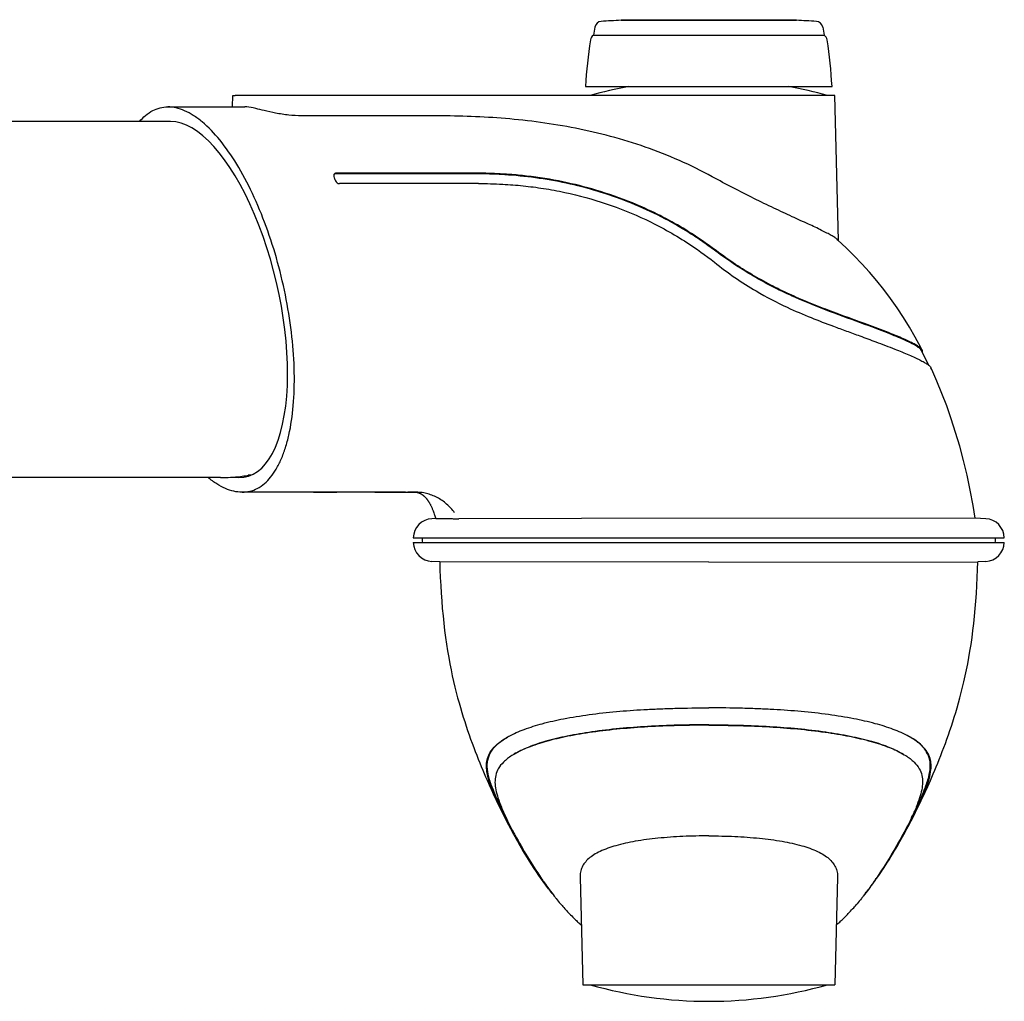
# Model space of a CAD drawing. Extents: x 0 to 420, y 0 to 297.
# Tile 5 of 9: x 208 to 251, y 57 to 100. Entities that reach past the tile are written whole.
import ezdxf

# ---------------------------------------------------------------- set-up
doc = ezdxf.new("R2010")
doc.units = 0
doc.header["$LTSCALE"] = 23.1
for name, color, linetype in [('102187_DXF_CONTINUOUS_LINE', 7, 'CONTINUOUS'), ('105-5475-02_DXF_CONTINUOUS', 7, 'CONTINUOUS'), ('105-5481_DXF_CONTINUOUS_LI', 7, 'CONTINUOUS'), ('9529063_DXF_CONTINUOUS_LIN', 7, 'CONTINUOUS')]:
    doc.layers.add(name, color=color, linetype=linetype)

msp = doc.modelspace()

# ---------------------------------------------------------------- linework, layer by layer
at = {"layer": '102187_DXF_CONTINUOUS_LINE', "color": 7, "linetype": 'CONTINUOUS'}
for p, q in [((214.533, 95.386), (181.496, 95.386)), ((218.042, 79.886), (217.934, 79.886)), ((216.718, 79.786), (178.491, 79.786))]:
    msp.add_line(p, q, dxfattribs=at)
for centre, radius, start, end in [((216.717, 87.264), 7.478, 270.0029, 276.7582), ((216.717, 87.261), 7.475, 276.7613, 279.0158), ((216.717, 87.259), 7.473, 279.0157, 280.1435)]:
    msp.add_arc(centre, radius, start, end, dxfattribs=at)
at = {"layer": '105-5475-02_DXF_CONTINUOUS', "color": 7, "linetype": 'CONTINUOUS'}
for p, q in [((217.245, 96.026), (217.258, 96.526)), ((217.258, 96.526), (217.367, 96.526)), ((243.638, 96.526), (217.367, 96.526)), ((243.804, 90.169), (243.638, 96.526)), ((214.41, 96.026), (215.098, 96.026)), ((215.098, 96.026), (215.78, 96.026)), ((215.78, 96.026), (216.455, 96.026)), ((216.455, 96.026), (217.124, 96.026)), ((217.124, 96.026), (217.786, 96.026)), ((221.882, 93.094), (221.767, 93.094)), ((221.895, 93.12), (221.779, 93.12)), ((247.475, 85.371), (247.474, 85.374)), ((220.788, 79.146), (217.662, 79.146)), ((220.788, 79.146), (221.789, 79.146)), ((220.788, 79.146), (221.768, 79.146)), ((220.927, 79.146), (220.788, 79.146)), ((221.777, 79.146), (220.927, 79.146)), ((221.768, 79.146), (221.818, 79.146)), ((221.781, 79.146), (221.777, 79.146)), ((221.807, 79.146), (221.781, 79.146)), ((221.789, 79.146), (221.818, 79.146)), ((223.479, 79.146), (221.818, 79.146)), ((223.479, 79.146), (223.557, 79.146)), ((224.038, 79.146), (224.581, 79.146)), ((224.461, 79.146), (224.888, 79.146)), ((224.626, 79.146), (224.581, 79.146)), ((224.663, 79.146), (224.626, 79.146)), ((224.83, 79.146), (224.663, 79.146)), ((224.83, 79.146), (224.955, 79.146)), ((225.114, 79.146), (224.931, 79.146)), ((224.955, 79.146), (225.165, 79.147)), ((225.14, 79.147), (225.114, 79.146)), ((225.151, 79.147), (225.14, 79.147)), ((225.183, 79.147), (225.151, 79.147)), ((225.165, 79.147), (225.191, 79.147)), ((225.186, 79.147), (225.183, 79.147)), ((225.191, 79.147), (225.208, 79.146)), ((225.208, 79.146), (225.244, 79.146)), ((226.103, 78.147), (226.131, 78.063)), ((226.153, 77.993), (225.983, 77.984)), ((226.131, 78.063), (226.153, 77.992)), ((232.54, 77.995), (227.163, 77.986)), ((249.797, 78.008), (232.54, 77.995)), ((250.253, 77.984), (249.797, 78.008)), ((225.167, 77.146), (251.069, 77.146)), ((225.167, 76.946), (251.069, 76.946)), ((226.328, 76.09), (225.983, 76.108)), ((238.118, 76.084), (226.328, 76.09)), ((238.118, 76.084), (249.907, 76.09)), ((250.253, 76.108), (249.907, 76.09)), ((229.548, 67.643), (229.488, 67.606)), ((246.687, 67.643), (246.747, 67.606)), ((247.382, 65.538), (247.489, 65.763)), ((228.902, 65.438), (229.003, 65.231)), ((229.003, 65.231), (229.102, 65.034)), ((247.179, 65.124), (247.279, 65.326)), ((247.279, 65.326), (247.382, 65.538)), ((229.102, 65.034), (229.245, 64.755)), ((229.228, 64.896), (229.231, 64.89)), ((229.245, 64.755), (229.337, 64.578)), ((246.894, 64.571), (246.987, 64.748)), ((246.987, 64.748), (247.082, 64.932)), ((247.007, 64.896), (247.004, 64.89)), ((247.082, 64.932), (247.179, 65.124)), ((229.337, 64.578), (229.428, 64.408)), ((229.428, 64.408), (229.518, 64.243)), ((246.669, 64.155), (246.803, 64.401)), ((246.803, 64.401), (246.894, 64.571)), ((229.517, 64.256), (229.504, 64.279)), ((229.518, 64.243), (229.606, 64.083)), ((229.606, 64.083), (229.693, 63.927)), ((229.693, 63.927), (229.779, 63.777)), ((246.495, 63.845), (246.581, 63.997)), ((246.581, 63.997), (246.669, 64.155)), ((246.719, 64.256), (246.731, 64.279)), ((229.779, 63.777), (229.863, 63.633)), ((229.863, 63.633), (229.945, 63.494)), ((229.945, 63.494), (230.025, 63.36)), ((246.246, 63.42), (246.327, 63.556)), ((246.327, 63.556), (246.41, 63.698)), ((246.41, 63.698), (246.495, 63.845)), ((230.025, 63.36), (230.102, 63.233)), ((230.214, 63.053), (230.285, 62.94)), ((245.946, 62.934), (246.017, 63.046)), ((246.017, 63.046), (246.091, 63.165)), ((246.091, 63.165), (246.167, 63.289)), ((246.167, 63.289), (246.246, 63.42)), ((230.285, 62.94), (230.354, 62.833)), ((230.354, 62.833), (230.42, 62.731)), ((230.42, 62.731), (230.484, 62.634)), ((230.484, 62.634), (230.546, 62.54)), ((245.686, 62.534), (245.748, 62.628)), ((245.748, 62.628), (245.812, 62.725)), ((245.812, 62.725), (245.878, 62.827)), ((245.878, 62.827), (245.946, 62.934)), ((230.546, 62.54), (230.606, 62.45)), ((230.606, 62.45), (230.666, 62.363)), ((230.666, 62.363), (230.724, 62.279)), ((230.724, 62.279), (230.778, 62.202)), ((232.474, 62.278), (232.598, 57.566)), ((243.761, 62.278), (243.638, 57.566)), ((245.458, 62.202), (245.508, 62.274)), ((245.508, 62.274), (245.566, 62.358)), ((245.566, 62.358), (245.625, 62.445)), ((245.625, 62.445), (245.686, 62.534)), ((231.616, 61.116), (231.646, 61.082)), ((231.646, 61.082), (231.688, 61.034)), ((231.688, 61.034), (231.727, 60.989)), ((231.727, 60.989), (231.764, 60.947)), ((231.764, 60.947), (231.814, 60.891)), ((231.814, 60.891), (231.857, 60.844)), ((231.857, 60.844), (231.891, 60.807)), ((244.376, 60.842), (244.418, 60.888)), ((244.418, 60.888), (244.468, 60.943)), ((244.468, 60.943), (244.504, 60.984)), ((244.504, 60.984), (244.544, 61.029)), ((244.544, 61.029), (244.585, 61.077)), ((244.585, 61.077), (244.619, 61.116)), ((231.891, 60.807), (231.933, 60.762)), ((231.933, 60.762), (231.973, 60.719)), ((231.973, 60.719), (232.005, 60.685)), ((232.005, 60.685), (232.043, 60.646)), ((232.11, 60.578), (232.161, 60.526)), ((244.151, 60.604), (244.193, 60.647)), ((244.193, 60.647), (244.23, 60.685)), ((244.23, 60.685), (244.262, 60.718)), ((244.262, 60.718), (244.301, 60.761)), ((244.301, 60.761), (244.333, 60.795)), ((244.333, 60.795), (244.376, 60.842)), ((232.598, 57.566), (243.638, 57.566))]:
    msp.add_line(p, q, dxfattribs=at)
for points in [[(247.475, 85.371), (247.416, 85.484), (247.169, 85.936), (246.913, 86.376), (246.647, 86.805), (246.371, 87.22), (246.085, 87.626), (245.789, 88.021), (245.481, 88.405), (245.162, 88.781), (244.831, 89.148), (244.49, 89.506), (244.138, 89.855), (243.776, 90.195), (243.739, 90.229)], [(247.758, 84.707), (247.577, 85.083), (247.439, 85.353)], [(249.797, 78.008), (249.704, 78.569), (249.577, 79.24), (249.436, 79.897), (249.281, 80.537), (249.115, 81.159), (248.936, 81.765), (248.746, 82.354), (248.546, 82.924), (248.336, 83.475), (248.118, 84.007), (247.891, 84.519), (247.853, 84.601)], [(223.557, 79.146), (223.599, 79.146), (223.64, 79.146), (223.681, 79.146), (223.762, 79.146)], [(223.762, 79.146), (223.802, 79.146), (223.842, 79.146), (223.921, 79.146)], [(223.921, 79.146), (223.96, 79.146), (224.038, 79.146)], [(225.244, 79.146), (225.252, 79.146), (225.263, 79.146), (225.273, 79.145), (225.281, 79.145), (225.289, 79.145), (225.295, 79.145), (225.3, 79.144), (225.305, 79.144), (225.308, 79.144), (225.311, 79.144), (225.314, 79.143), (225.316, 79.143), (225.318, 79.143), (225.319, 79.143), (225.32, 79.143), (225.321, 79.143), (225.322, 79.143), (225.323, 79.143), (225.324, 79.142), (225.325, 79.142), (225.327, 79.142), (225.328, 79.142), (225.33, 79.141), (225.333, 79.141), (225.335, 79.14), (225.338, 79.14), (225.341, 79.139), (225.344, 79.139), (225.347, 79.138), (225.351, 79.137), (225.354, 79.136), (225.358, 79.135), (225.363, 79.134), (225.367, 79.132), (225.372, 79.131), (225.377, 79.13), (225.382, 79.128), (225.387, 79.126), (225.392, 79.125), (225.397, 79.123), (225.403, 79.121), (225.408, 79.119), (225.414, 79.117), (225.419, 79.115), (225.425, 79.113), (225.431, 79.11), (225.437, 79.108), (225.442, 79.105), (225.448, 79.103), (225.454, 79.1), (225.46, 79.098), (225.466, 79.095), (225.472, 79.092), (225.478, 79.089), (225.484, 79.086), (225.49, 79.082), (225.497, 79.079), (225.503, 79.076), (225.509, 79.072), (225.515, 79.069), (225.521, 79.065), (225.528, 79.061), (225.534, 79.057), (225.541, 79.053), (225.547, 79.049), (225.553, 79.045), (225.56, 79.04), (225.566, 79.036), (225.573, 79.031), (225.58, 79.026), (225.586, 79.021), (225.593, 79.016), (225.599, 79.011), (225.606, 79.006), (225.613, 79), (225.62, 78.994), (225.627, 78.988), (225.634, 78.982), (225.641, 78.976), (225.648, 78.97), (225.655, 78.963), (225.662, 78.956), (225.669, 78.949), (225.677, 78.942), (225.684, 78.934), (225.691, 78.927), (225.699, 78.919), (225.707, 78.91), (225.714, 78.902), (225.722, 78.893), (225.73, 78.884), (225.738, 78.874), (225.746, 78.865), (225.754, 78.854), (225.762, 78.844), (225.771, 78.833), (225.779, 78.822), (225.788, 78.81), (225.797, 78.798), (225.806, 78.785), (225.815, 78.772), (225.824, 78.758), (225.834, 78.743), (225.844, 78.728), (225.853, 78.712), (225.863, 78.696), (225.874, 78.679), (225.884, 78.661), (225.895, 78.642), (225.905, 78.622), (225.917, 78.601), (225.928, 78.579), (225.94, 78.556), (225.951, 78.532), (225.964, 78.507), (225.976, 78.48), (225.989, 78.452), (226.001, 78.422), (226.015, 78.391), (226.028, 78.358), (226.041, 78.323), (226.055, 78.287), (226.069, 78.249), (226.072, 78.238)], [(226.072, 78.239), (226.089, 78.188), (226.103, 78.147)], [(226.328, 76.09), (226.337, 75.758), (226.351, 75.406), (226.368, 75.059), (226.389, 74.716), (226.413, 74.38), (226.44, 74.048), (226.471, 73.723), (226.505, 73.403), (226.542, 73.091), (226.582, 72.784), (226.625, 72.485), (226.67, 72.193), (226.719, 71.908), (226.769, 71.631), (226.822, 71.362), (226.878, 71.101), (226.934, 70.849), (226.992, 70.605), (227.051, 70.37), (227.111, 70.142), (227.171, 69.921), (227.233, 69.707), (227.295, 69.498), (227.357, 69.293), (227.421, 69.094), (227.485, 68.898), (227.55, 68.706), (227.615, 68.516), (227.681, 68.33), (227.748, 68.147), (227.815, 67.967), (227.882, 67.791), (227.948, 67.618), (228.015, 67.449), (228.081, 67.285), (228.146, 67.125), (228.211, 66.969), (228.275, 66.817), (228.337, 66.671), (228.399, 66.529), (228.459, 66.391), (228.518, 66.259), (228.576, 66.131), (228.633, 66.007), (228.688, 65.887), (228.743, 65.77), (228.797, 65.656), (228.902, 65.438)], [(247.489, 65.763), (247.543, 65.879), (247.599, 66), (247.656, 66.124), (247.713, 66.251), (247.772, 66.384), (247.833, 66.521), (247.894, 66.663), (247.957, 66.809), (248.021, 66.961), (248.086, 67.117), (248.151, 67.277), (248.217, 67.441), (248.284, 67.61), (248.351, 67.783), (248.418, 67.959), (248.485, 68.139), (248.551, 68.323), (248.617, 68.509), (248.683, 68.698), (248.748, 68.891), (248.812, 69.087), (248.876, 69.286), (248.939, 69.491), (249.001, 69.7), (249.062, 69.915), (249.123, 70.136), (249.183, 70.364), (249.242, 70.599), (249.3, 70.843), (249.356, 71.095), (249.412, 71.356), (249.465, 71.625), (249.516, 71.902), (249.564, 72.188), (249.61, 72.48), (249.653, 72.779), (249.693, 73.086), (249.73, 73.4), (249.764, 73.719), (249.795, 74.045), (249.823, 74.377), (249.847, 74.714), (249.867, 75.057), (249.885, 75.405), (249.898, 75.757), (249.908, 76.09)], [(230.102, 63.233), (230.14, 63.171), (230.214, 63.053)], [(232.043, 60.646), (232.064, 60.625), (232.11, 60.578)], [(232.161, 60.526), (232.189, 60.498), (232.219, 60.47), (232.249, 60.44), (232.281, 60.409), (232.315, 60.377), (232.35, 60.344), (232.386, 60.31), (232.424, 60.275), (232.464, 60.239), (232.505, 60.203), (232.529, 60.181)], [(243.706, 60.181), (243.735, 60.206), (243.776, 60.243), (243.816, 60.279), (243.854, 60.314), (243.89, 60.348), (243.925, 60.381), (243.958, 60.413), (243.99, 60.444), (244.021, 60.473), (244.05, 60.502), (244.077, 60.529), (244.103, 60.555), (244.151, 60.604)]]:
    msp.add_lwpolyline(points, dxfattribs=at)
for centre, radius, start, end in [((238.118, 78.251), 19, 100.6179, 105.8836), ((238.118, 78.251), 19, 74.1164, 79.3821), ((247.353, 85.308), 0.137, 23.8856, 27.4621), ((224.439, -45.522), 124.668, 89.93479, 90.06747), ((224.886, 111.759), 32.614, 269.9012, 270.0802), ((225.173, 72.179), 6.968, 89.4191, 89.8951), ((226.028, 77.123), 0.861, 93, 178.5), ((250.208, 77.123), 0.861, 1.5, 87), ((226.028, 76.969), 0.861, 181.5, 267), ((250.208, 76.969), 0.861, 273, 358.5), ((231.145, 65.157), 3.748, 118.73, 119.6082), ((245.09, 65.157), 3.748, 60.3918, 61.27), ((253.094, 77.059), 26.829, 207.0167, 208.4449), ((223.141, 77.059), 26.829, 331.5551, 332.9833), ((246.275, 72.808), 18.762, 214.2814, 214.4657), ((229.96, 72.808), 18.762, 325.5343, 325.7186), ((238.118, 75.841), 19, 254.1164, 285.8836)]:
    msp.add_arc(centre, radius, start, end, dxfattribs=at)
msp.add_ellipse((216.036, 87.586), major_axis=(-1.804, 7.766), ratio=0.404511, start_param=-3.309516, end_param=-0.093719, dxfattribs=at)
for points, knots in [([(213.171, 95.387), (213.33, 95.578), (213.614, 95.828), (214.065, 95.999), (214.295, 96.026), (214.41, 96.026)], [0, 0, 0, 0, 0.520746, 0.760575, 1, 1, 1, 1]), ([(217.662, 79.146), (217.778, 79.146), (218.011, 79.174), (218.468, 79.349), (218.864, 79.705), (219.178, 80.169), (219.395, 80.604), (219.578, 81.104), (219.783, 81.88), (219.939, 82.983), (219.976, 84.426), (219.869, 85.983), (219.622, 87.598), (219.245, 89.213), (218.75, 90.77), (218.154, 92.213), (217.479, 93.489), (216.75, 94.549), (216.087, 95.252), (215.546, 95.656), (215.162, 95.866), (214.784, 95.995), (214.531, 96.026), (214.41, 96.026)], [0, 0, 0, 0, 0.017503, 0.035045, 0.073232, 0.095234, 0.119539, 0.146277, 0.175444, 0.240626, 0.313781, 0.392944, 0.475835, 0.560002, 0.64293, 0.722132, 0.79527, 0.86033, 0.915916, 0.940058, 0.961884, 0.981695, 1, 1, 1, 1]), ([(218.269, 95.956), (218.228, 95.968), (218.07, 96.006), (217.906, 96.026), (217.786, 96.026)], [0, 0, 0, 0, 0.263041, 1, 1, 1, 1]), ([(220.275, 95.634), (220.086, 95.634), (219.702, 95.66), (219.154, 95.747), (218.676, 95.851), (218.389, 95.923), (218.269, 95.956)], [0, 0, 0, 0, 0.279313, 0.564593, 0.816349, 1, 1, 1, 1]), ([(226.232, 95.634), (225.736, 95.634), (224.743, 95.633), (222.757, 95.634), (221.268, 95.634), (220.275, 95.634)], [0, 0, 0, 0, 0.25, 0.5, 1, 1, 1, 1]), ([(238.266, 92.968), (237.328, 93.48), (235.857, 94.13), (233.824, 94.754), (232.285, 95.106), (230.747, 95.359), (229.221, 95.525), (227.718, 95.617), (226.724, 95.633), (226.232, 95.634)], [0, 0, 0, 0, 0.257352, 0.38525, 0.512027, 0.637276, 0.760596, 0.881618, 1, 1, 1, 1]), ([(221.685, 93.028), (221.681, 92.992), (221.694, 92.905), (221.761, 92.769), (221.862, 92.667), (221.933, 92.666)], [0, 0, 0, 0, 0.234815, 0.545553, 1, 1, 1, 1]), ([(221.698, 93.074), (221.697, 93.071), (221.69, 93.056), (221.687, 93.041), (221.685, 93.028)], [0, 0, 0, 0, 0.230035, 1, 1, 1, 1]), ([(221.731, 93.089), (221.727, 93.088), (221.712, 93.082), (221.699, 93.07), (221.692, 93.06)], [0, 0, 0, 0, 0.269004, 1, 1, 1, 1]), ([(221.78, 93.12), (221.762, 93.12), (221.728, 93.115), (221.705, 93.088), (221.698, 93.074)], [0, 0, 0, 0, 0.528897, 1, 1, 1, 1]), ([(227.853, 93.097), (227.355, 93.099), (226.36, 93.097), (224.867, 93.095), (223.375, 93.095), (222.38, 93.094), (221.882, 93.094)], [0, 0, 0, 0, 0.250074, 0.499987, 0.750006, 1, 1, 1, 1]), ([(227.865, 93.123), (227.326, 93.125), (226.331, 93.123), (224.878, 93.121), (223.427, 93.121), (222.433, 93.12), (221.895, 93.12)], [0, 0, 0, 0, 0.270949, 0.500221, 0.729764, 1, 1, 1, 1]), ([(238.313, 89.787), (238.121, 89.93), (237.731, 90.21), (236.926, 90.729), (235.881, 91.309), (234.576, 91.888), (233.239, 92.351), (231.884, 92.699), (230.528, 92.936), (229.402, 93.047), (228.512, 93.09), (228.072, 93.096), (227.853, 93.097)], [0, 0, 0, 0, 0.064459, 0.12887, 0.257376, 0.385222, 0.512013, 0.637306, 0.760658, 0.881672, 0.941183, 1, 1, 1, 1]), ([(238.33, 89.808), (238.167, 89.929), (237.381, 90.496), (236.198, 91.19), (234.622, 91.901), (233.244, 92.384), (231.69, 92.773), (230.421, 92.974), (229.456, 93.065), (228.701, 93.112), (228.191, 93.122), (227.865, 93.123)], [0, 0, 0, 0, 0.054481, 0.260419, 0.366877, 0.518509, 0.652198, 0.796754, 0.863104, 0.912579, 1, 1, 1, 1]), ([(243.739, 90.229), (243.708, 90.258), (243.625, 90.317), (243.476, 90.407), (243.284, 90.509), (242.95, 90.675), (242.442, 90.911), (241.742, 91.23), (240.945, 91.599), (240.081, 92.017), (239.179, 92.477), (238.572, 92.802), (238.266, 92.968)], [0, 0, 0, 0, 0.021079, 0.049478, 0.085117, 0.127732, 0.232302, 0.359373, 0.50442, 0.66262, 0.82925, 1, 1, 1, 1]), ([(228.021, 92.67), (228.376, 92.67), (229.032, 92.651), (229.982, 92.577), (230.893, 92.46), (232.725, 92.123), (234.885, 91.4), (237.012, 90.217), (237.974, 89.527), (238.363, 89.221)], [0, 0, 0, 0, 0.095895, 0.177166, 0.257299, 0.343951, 0.680506, 0.866184, 1, 1, 1, 1]), ([(245.144, 86.43), (244.64, 86.617), (243.547, 87.009), (242.151, 87.554), (240.97, 88.111), (240.063, 88.606), (239.172, 89.165), (238.597, 89.575), (238.313, 89.787)], [0, 0, 0, 0, 0.210788, 0.455822, 0.587476, 0.723028, 0.860943, 1, 1, 1, 1]), ([(245.173, 86.449), (244.568, 86.673), (243.667, 86.994), (242.492, 87.452), (241.648, 87.817), (240.822, 88.219), (240.001, 88.675), (239.164, 89.203), (238.612, 89.597), (238.33, 89.808)], [0, 0, 0, 0, 0.252758, 0.374534, 0.494143, 0.612626, 0.734571, 0.861855, 1, 1, 1, 1]), ([(238.363, 89.221), (238.657, 88.989), (239.25, 88.546), (240.307, 87.87), (241.429, 87.287), (242.573, 86.799), (243.443, 86.467), (244.155, 86.205), (244.775, 85.979), (245.484, 85.718), (246.204, 85.445), (246.772, 85.214), (247.137, 85.052), (247.358, 84.947), (247.543, 84.85), (247.689, 84.761), (247.792, 84.682), (247.841, 84.627), (247.853, 84.601)], [0, 0, 0, 0, 0.105735, 0.209133, 0.354327, 0.462112, 0.560625, 0.617509, 0.676487, 0.747273, 0.830816, 0.89419, 0.920635, 0.943558, 0.96327, 0.979652, 0.991844, 1, 1, 1, 1]), ([(247.439, 85.353), (247.422, 85.386), (247.353, 85.455), (247.212, 85.552), (247.008, 85.664), (246.744, 85.791), (246.421, 85.932), (245.883, 86.152), (245.45, 86.316), (245.144, 86.43)], [0, 0, 0, 0, 0.044118, 0.111026, 0.201972, 0.316983, 0.455365, 0.616117, 1, 1, 1, 1]), ([(247.474, 85.374), (247.456, 85.406), (247.388, 85.473), (247.249, 85.569), (247.048, 85.679), (246.787, 85.805), (246.467, 85.945), (245.925, 86.167), (245.485, 86.333), (245.173, 86.449)], [0, 0, 0, 0, 0.043543, 0.10941, 0.198791, 0.311957, 0.449038, 0.608788, 1, 1, 1, 1]), ([(247.474, 85.286), (247.481, 85.296), (247.492, 85.323), (247.484, 85.351), (247.479, 85.363)], [0, 0, 0, 0, 0.479616, 1, 1, 1, 1]), ([(217.662, 79.146), (217.542, 79.146), (217.292, 79.176), (216.919, 79.302), (216.54, 79.507), (216.298, 79.686), (216.176, 79.786)], [0, 0, 0, 0, 0.21816, 0.453979, 0.7134, 1, 1, 1, 1]), ([(224.292, 79.146), (224.233, 79.146), (223.961, 79.146), (223.69, 79.146), (223.479, 79.146)], [0, 0, 0, 0, 0.220385, 1, 1, 1, 1]), ([(226.976, 78.247), (226.875, 78.386), (226.644, 78.641), (226.292, 78.884), (225.985, 79.021), (225.746, 79.095), (225.498, 79.14), (225.329, 79.145), (225.244, 79.146)], [0, 0, 0, 0, 0.254049, 0.503904, 0.627616, 0.750371, 0.873589, 1, 1, 1, 1]), ([(226.153, 77.992), (226.153, 77.992), (226.155, 77.992), (226.157, 77.992), (226.162, 77.992), (226.172, 77.991), (226.189, 77.991), (226.215, 77.99), (226.249, 77.99), (226.291, 77.989), (226.34, 77.989), (226.423, 77.988), (226.548, 77.987), (226.723, 77.987), (226.932, 77.986), (227.082, 77.986), (227.163, 77.986)], [0, 0, 0, 0, 0.001004, 0.003791, 0.008384, 0.014794, 0.033114, 0.05889, 0.092309, 0.13354, 0.182742, 0.240094, 0.379857, 0.553145, 0.759957, 1, 1, 1, 1]), ([(229.344, 68.444), (229.565, 68.565), (230.051, 68.776), (230.861, 69.027), (231.81, 69.24), (233.29, 69.477), (234.686, 69.597), (235.942, 69.656), (236.892, 69.689), (237.623, 69.695), (238.118, 69.697)], [0, 0, 0, 0, 0.084647, 0.177341, 0.284467, 0.411341, 0.680731, 0.754392, 0.833772, 1, 1, 1, 1]), ([(246.892, 68.444), (246.671, 68.565), (246.184, 68.776), (245.375, 69.027), (244.425, 69.24), (242.945, 69.477), (241.549, 69.597), (240.293, 69.656), (239.344, 69.689), (238.612, 69.695), (238.118, 69.697)], [0, 0, 0, 0, 0.084647, 0.177341, 0.284467, 0.411341, 0.680731, 0.754392, 0.833772, 1, 1, 1, 1]), ([(238.118, 68.938), (237.667, 68.937), (236.778, 68.927), (235.076, 68.856), (233.465, 68.713), (231.981, 68.469), (231.035, 68.25), (230.229, 67.989), (229.754, 67.767), (229.548, 67.643)], [0, 0, 0, 0, 0.154809, 0.305045, 0.584601, 0.709422, 0.820846, 0.917579, 1, 1, 1, 1]), ([(238.118, 68.957), (237.666, 68.956), (236.771, 68.945), (235.058, 68.872), (233.439, 68.727), (231.956, 68.478), (231.022, 68.258), (230.235, 67.999), (229.775, 67.781), (229.578, 67.662)], [0, 0, 0, 0, 0.155682, 0.308062, 0.590437, 0.714991, 0.825527, 0.920688, 1, 1, 1, 1]), ([(238.118, 68.957), (238.57, 68.956), (239.464, 68.945), (241.177, 68.872), (242.797, 68.727), (244.279, 68.478), (245.213, 68.258), (246, 67.999), (246.46, 67.781), (246.657, 67.662)], [0, 0, 0, 0, 0.155682, 0.308062, 0.590437, 0.714991, 0.825527, 0.920688, 1, 1, 1, 1]), ([(238.118, 68.938), (238.569, 68.937), (239.457, 68.927), (241.159, 68.856), (242.771, 68.713), (244.254, 68.469), (245.2, 68.25), (246.006, 67.989), (246.482, 67.767), (246.687, 67.643)], [0, 0, 0, 0, 0.154809, 0.305045, 0.584601, 0.709422, 0.820846, 0.917579, 1, 1, 1, 1]), ([(229.193, 64.871), (229.039, 65.173), (228.784, 65.702), (228.512, 66.379), (228.39, 66.861), (228.365, 67.201), (228.412, 67.496), (228.544, 67.787), (228.83, 68.121), (229.111, 68.312), (229.294, 68.416)], [0, 0, 0, 0, 0.248814, 0.431699, 0.535103, 0.613633, 0.680298, 0.752819, 0.845781, 1, 1, 1, 1]), ([(229.228, 64.89), (229.115, 65.112), (228.911, 65.53), (228.653, 66.125), (228.474, 66.645), (228.392, 67.101), (228.433, 67.508), (228.613, 67.865), (228.914, 68.173), (229.166, 68.342), (229.307, 68.423)], [0, 0, 0, 0, 0.183705, 0.344545, 0.479465, 0.59006, 0.684677, 0.776874, 0.879477, 1, 1, 1, 1]), ([(247.007, 64.89), (247.12, 65.112), (247.325, 65.53), (247.583, 66.125), (247.761, 66.645), (247.843, 67.101), (247.802, 67.508), (247.622, 67.865), (247.322, 68.173), (247.07, 68.342), (246.929, 68.423)], [0, 0, 0, 0, 0.183705, 0.344545, 0.479465, 0.59006, 0.684677, 0.776874, 0.879477, 1, 1, 1, 1]), ([(247.042, 64.871), (247.196, 65.173), (247.452, 65.702), (247.723, 66.379), (247.846, 66.861), (247.871, 67.201), (247.824, 67.496), (247.692, 67.787), (247.406, 68.121), (247.124, 68.312), (246.942, 68.416)], [0, 0, 0, 0, 0.248814, 0.431699, 0.535103, 0.613633, 0.680298, 0.752819, 0.845781, 1, 1, 1, 1]), ([(229.489, 67.606), (229.357, 67.522), (229.132, 67.355), (228.887, 67.054), (228.764, 66.744), (228.737, 66.426), (228.78, 66.092), (228.879, 65.729), (229.031, 65.326), (229.158, 65.045), (229.228, 64.896)], [0, 0, 0, 0, 0.152438, 0.271399, 0.373136, 0.47303, 0.579637, 0.699772, 0.839245, 1, 1, 1, 1]), ([(246.747, 67.606), (246.879, 67.522), (247.104, 67.355), (247.348, 67.054), (247.471, 66.744), (247.498, 66.426), (247.456, 66.092), (247.356, 65.729), (247.204, 65.326), (247.078, 65.045), (247.007, 64.896)], [0, 0, 0, 0, 0.152438, 0.271399, 0.373136, 0.47303, 0.579637, 0.699772, 0.839245, 1, 1, 1, 1]), ([(229.231, 64.89), (229.254, 64.843), (229.352, 64.639), (229.456, 64.438), (229.539, 64.284)], [0, 0, 0, 0, 0.229698, 1, 1, 1, 1]), ([(247.004, 64.89), (246.982, 64.843), (246.883, 64.639), (246.779, 64.438), (246.697, 64.284)], [0, 0, 0, 0, 0.229698, 1, 1, 1, 1]), ([(230.778, 62.202), (230.494, 62.606), (230.061, 63.285), (229.665, 63.984), (229.517, 64.256)], [0, 0, 0, 0, 0.614759, 1, 1, 1, 1]), ([(229.539, 64.284), (229.567, 64.232), (229.946, 63.532), (230.358, 62.849), (230.773, 62.241)], [0, 0, 0, 0, 0.074777, 1, 1, 1, 1]), ([(238.118, 64.088), (237.738, 64.088), (236.995, 64.072), (235.92, 63.997), (234.936, 63.87), (234.082, 63.687), (233.473, 63.476), (233.084, 63.266), (232.857, 63.102), (232.68, 62.92), (232.555, 62.72), (232.484, 62.503), (232.472, 62.353), (232.474, 62.278)], [0, 0, 0, 0, 0.178885, 0.350511, 0.508178, 0.646396, 0.761753, 0.810741, 0.854392, 0.893592, 0.929714, 0.964546, 1, 1, 1, 1]), ([(238.118, 64.088), (238.497, 64.088), (239.24, 64.072), (240.316, 63.997), (241.299, 63.87), (242.153, 63.687), (242.762, 63.476), (243.152, 63.266), (243.379, 63.102), (243.556, 62.92), (243.68, 62.72), (243.752, 62.503), (243.763, 62.353), (243.761, 62.278)], [0, 0, 0, 0, 0.178885, 0.350511, 0.508178, 0.646396, 0.761753, 0.810741, 0.854392, 0.893592, 0.929714, 0.964546, 1, 1, 1, 1]), ([(245.458, 62.202), (245.742, 62.606), (246.174, 63.285), (246.571, 63.984), (246.719, 64.256)], [0, 0, 0, 0, 0.614759, 1, 1, 1, 1]), ([(246.697, 64.284), (246.668, 64.232), (246.289, 63.532), (245.877, 62.849), (245.463, 62.241)], [0, 0, 0, 0, 0.074777, 1, 1, 1, 1]), ([(231.258, 61.564), (231.201, 61.632), (231.036, 61.841), (230.88, 62.056), (230.778, 62.202)], [0, 0, 0, 0, 0.332849, 1, 1, 1, 1]), ([(230.807, 62.191), (230.839, 62.143), (231.014, 61.891), (231.195, 61.644), (231.348, 61.447)], [0, 0, 0, 0, 0.186825, 1, 1, 1, 1]), ([(245.429, 62.191), (245.396, 62.143), (245.222, 61.891), (245.041, 61.644), (244.888, 61.447)], [0, 0, 0, 0, 0.186825, 1, 1, 1, 1]), ([(244.978, 61.564), (245.034, 61.632), (245.199, 61.841), (245.355, 62.056), (245.458, 62.202)], [0, 0, 0, 0, 0.332849, 1, 1, 1, 1]), ([(231.348, 61.447), (231.374, 61.413), (231.461, 61.301), (231.551, 61.191), (231.616, 61.116)], [0, 0, 0, 0, 0.297825, 1, 1, 1, 1]), ([(244.888, 61.447), (244.862, 61.413), (244.774, 61.301), (244.684, 61.191), (244.619, 61.116)], [0, 0, 0, 0, 0.297822, 1, 1, 1, 1])]:
    msp.add_open_spline(points, degree=3, knots=knots, dxfattribs=at)
for points in [[(221.767, 93.094), (221.755, 93.094), (221.743, 93.093), (221.731, 93.089)], [(228.021, 92.669), (225.992, 92.667), (223.963, 92.667), (221.934, 92.666)]]:
    msp.add_open_spline(points, degree=3, dxfattribs=at)
at = {"layer": '105-5481_DXF_CONTINUOUS_LI', "color": 7, "linetype": 'CONTINUOUS'}
for p, q in [((234.277, 99.848), (241.958, 99.848)), ((234.278, 99.823), (234.277, 99.848)), ((234.278, 99.823), (241.958, 99.823)), ((241.958, 99.823), (241.958, 99.848)), ((233.126, 99.526), (233.062, 99.166)), ((243.11, 99.526), (243.173, 99.166)), ((233.062, 99.166), (243.173, 99.166)), ((232.718, 96.926), (243.518, 96.926))]:
    msp.add_line(p, q, dxfattribs=at)
for centre, radius, start, end in [((233.421, 99.471), 0.3, 93.7727, 169.4941), ((238.118, 28.234), 71.692, 93.07054, 93.77265), ((238.117, 28.234), 71.692, 86.22735, 86.92946), ((242.815, 99.471), 0.3, 10.5059, 86.2273), ((252.79, 95.879), 20.1, 171.1852, 177.0149), ((233.224, 98.913), 0.3, 122.6728, 171.1852), ((243.011, 98.913), 0.3, 8.8148, 57.3272), ((223.445, 95.879), 20.1, 2.9851, 8.8148)]:
    msp.add_arc(centre, radius, start, end, dxfattribs=at)
at = {"layer": '9529063_DXF_CONTINUOUS_LIN', "color": 7, "linetype": 'CONTINUOUS'}
for centre, start, end in [((226.128, 77.046), 169.8847, 190.1153), ((250.108, 77.046), 349.8847, 10.1153)]:
    msp.add_arc(centre, 0.57, start, end, dxfattribs=at)

doc.saveas('drawing.dxf')
